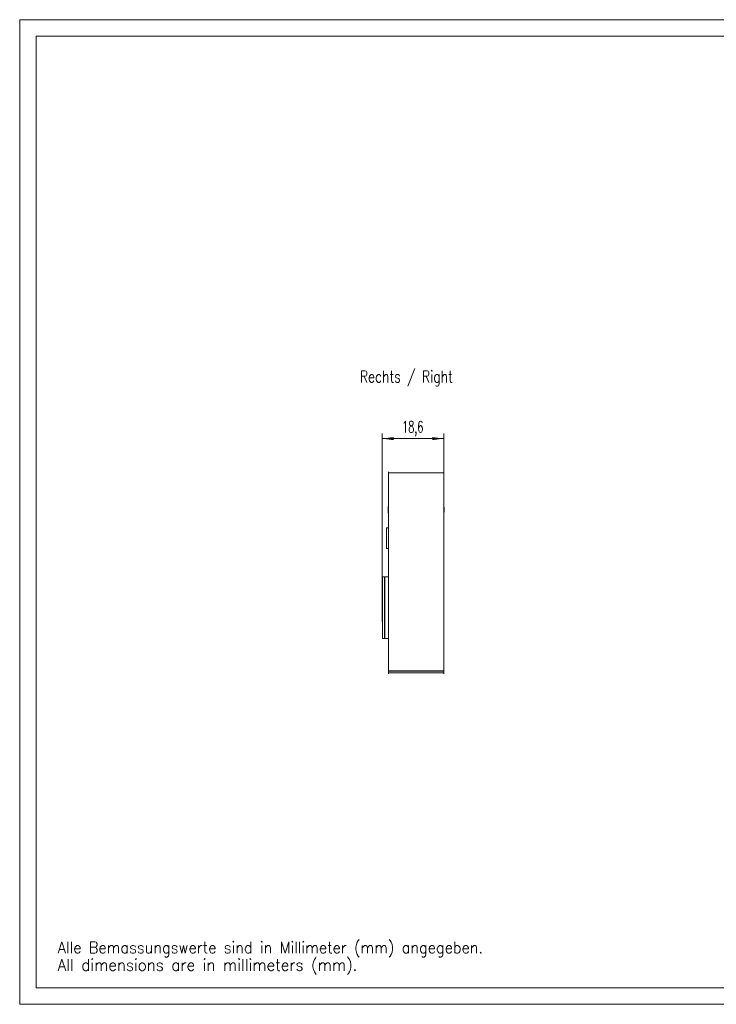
# Model space of a CAD drawing. Header units: millimetres. Extents: x 0 to 420, y 0 to 297.
# Tile 1 of 3: x 0 to 210, y 0 to 297. Entities that reach past the tile are written whole.
import ezdxf

# ---------------------------------------------------------------- set-up
doc = ezdxf.new("R2010")
doc.units = ezdxf.units.MM
for name, color, linetype in [('1', 7, 'Continuous'), ('106', 7, 'Continuous'), ('201', 7, 'Continuous')]:
    doc.layers.add(name, color=color, linetype=linetype)
doc.styles.add('blockfont', font='simplex.shx')
doc.styles.add('latin_extended', font='simplex.shx')
doc.dimstyles.get("Standard").update_dxf_attribs({"dimtxt": 0.18, "dimasz": 0.18, "dimexe": 0.18, "dimexo": 0.0625, "dimgap": 0.09, "dimtad": 0, "dimtih": 1, "dimtoh": 1, "dimdec": 4, "dimzin": 0, "dimdsep": 46, "dimtxsty": 'Standard', "dimcen": 0.09, "dimadec": 0, "dimazin": 0, "dimtfac": 1, "dimtdec": 4, "dimtofl": 0, "dimtmove": 0, "dimatfit": 3, "dimfxl": 1, "dimtolj": 1, "dimtzin": 0, "dimarcsym": 0})

# ---------------------------------------------------------------- blocks, each defined once
blk = doc.blocks.new('_U2')
at = {"layer": '106', "color": 7, "lineweight": 13}
for p, q in [((109.246667, 119.632346), (109.246667, 172.139606)), ((127.845108, 170.639606), (109.246667, 170.639606)), ((127.845108, 100.57145), (127.845108, 172.139606))]:
    blk.add_line(p, q, dxfattribs=at)
at = {"layer": '106', "color": 7, "lineweight": 25}
for points in [[(109.246667, 170.639606), (112.746666, 171.10039), (112.746669, 170.178822)], [(127.845108, 170.639606), (124.345109, 170.178822), (124.345106, 171.10039)]]:
    blk.add_solid(points, dxfattribs=at)
at = {"layer": '106', "color": 7, "linetype": 'Continuous', "lineweight": 18, "insert": (115.287572, 171.368159), "char_height": 3.5, "attachment_point": 7, "line_spacing_factor": 0.963855, "style": 'latin_extended'}
blk.add_mtext('\\W0.6122;18,6', dxfattribs=at)

msp = doc.modelspace()

# ---------------------------------------------------------------- linework, layer by layer
at = {"layer": '1', "color": 7, "linetype": 'Continuous', "lineweight": 13}
for p, q in [((111.208435, 160.343239), (127.845108, 160.343239)), ((127.870108, 152.597811), (127.845104, 152.597811)), ((111.208433, 150.204837), (111.095935, 150.204837)), ((111.108435, 150.175192), (111.208435, 150.175192)), ((111.108435, 149.319712), (111.208435, 149.319712)), ((111.108435, 149.233953), (111.208435, 149.233953)), ((111.108435, 149.204308), (111.208435, 149.204308)), ((127.845104, 151.233067), (127.870108, 151.233067)), ((127.945108, 149.964651), (127.845108, 149.964651)), ((127.957608, 149.986885), (127.84511, 149.986885)), ((111.095935, 148.145546), (111.208433, 148.145546)), ((111.108435, 148.175192), (111.208435, 148.175192)), ((127.845108, 148.442417), (127.957608, 148.442417)), ((127.84511, 148.443608), (127.957608, 148.443608)), ((111.208456, 143.762179), (110.596667, 143.762179)), ((110.596667, 143.762179), (110.596667, 140.642341)), ((110.596667, 140.642341), (110.596667, 137.522502)), ((110.596667, 137.522502), (111.208456, 137.522502)), ((109.346667, 128.936263), (109.346667, 110.32843)), ((109.246667, 123.779611), (109.246667, 115.485082)), ((111.208435, 99.971454), (127.845108, 99.971454))]:
    msp.add_line(p, q, dxfattribs=at)
at = {"layer": '1', "color": 7, "linetype": 'Continuous', "lineweight": 25}
for p, q in [((109.941431, 128.936263), (109.941431, 110.32843)), ((111.208435, 100.57145), (127.845108, 100.57145))]:
    msp.add_line(p, q, dxfattribs=at)
at = {"layer": '1', "color": 7, "linetype": 'Continuous', "lineweight": 13}
for points in [[(111.208435, 160.343239), (111.208435, 160.620438), (111.208435, 160.638478), (111.208435, 160.639483), (111.208435, 160.639509), (111.208435, 160.639513), (111.208435, 160.639513), (111.208435, 160.639513), (111.208435, 160.639512), (111.208435, 160.639501)], [(127.845108, 160.343239), (127.845108, 160.620438), (127.845108, 160.638478), (127.845108, 160.639483), (127.845108, 160.639509), (127.845108, 160.639513), (127.845108, 160.639513), (127.845108, 160.639513), (127.845108, 160.639512), (127.845108, 160.639501)], [(111.208435, 100.57145), (111.208435, 134.043652), (111.208435, 160.343239)], [(127.845108, 100.57145), (127.845108, 134.043652), (127.845108, 160.343239)], [(111.108435, 149.319712), (111.108435, 150.123016), (111.108435, 150.199762), (111.108435, 150.204523), (111.108435, 150.20482), (111.108435, 150.204835), (111.108435, 150.20484)], [(111.108435, 149.233953), (111.108435, 149.274762), (111.108435, 149.319712)], [(111.108435, 148.145543), (111.108435, 148.145551), (111.108435, 148.145671), (111.108435, 148.147598), (111.108435, 148.178474), (111.108435, 148.628239), (111.108435, 149.233953)], [(111.108435, 149.204308), (111.108435, 149.214442), (111.108435, 149.222405)], [(127.945108, 149.986885), (127.945108, 149.983665), (127.945108, 149.939457), (127.945108, 149.273002), (127.945108, 148.499888), (127.945108, 148.447129), (127.945108, 148.443826), (127.945108, 148.44362), (127.945108, 148.443609), (127.945108, 148.443606)], [(109.941431, 128.936263), (109.388377, 128.936263), (109.349077, 128.936263), (109.346819, 128.936263), (109.346681, 128.936263), (109.346672, 128.936263)], [(111.208435, 128.936263), (110.498913, 128.936263), (109.941431, 128.936263)], [(109.34667, 123.779611), (109.246667, 123.779611)], [(109.34667, 115.485082), (109.246667, 115.485082)], [(109.941431, 110.32843), (109.388377, 110.32843), (109.349077, 110.32843), (109.346819, 110.32843), (109.346681, 110.32843), (109.346672, 110.32843)], [(111.208435, 110.32843), (110.498913, 110.32843), (109.941431, 110.32843)], [(111.208435, 99.971454), (111.208435, 99.971408), (111.208435, 99.971405), (111.208435, 99.971408), (111.208435, 99.971456), (111.208435, 99.973815), (111.208435, 100.016523), (111.208435, 100.57145)], [(111.208435, 99.675192), (111.208435, 99.675181), (111.208435, 99.67518), (111.208435, 99.67518), (111.208435, 99.67518), (111.208435, 99.675185), (111.208435, 99.675211), (111.208435, 99.67622), (111.208435, 99.69427), (111.208435, 99.971454)], [(127.845108, 99.971454), (127.845108, 99.971408), (127.845108, 99.971405), (127.845108, 99.971408), (127.845108, 99.971456), (127.845108, 99.973815), (127.845108, 100.016523), (127.845108, 100.57145)], [(127.845108, 99.675192), (127.845108, 99.675181), (127.845108, 99.67518), (127.845108, 99.67518), (127.845108, 99.67518), (127.845108, 99.675185), (127.845108, 99.675211), (127.845108, 99.67622), (127.845108, 99.69427), (127.845108, 99.971454)]]:
    msp.add_lwpolyline(points, dxfattribs=at)
at = {"layer": '201', "color": 7, "linetype": 'Continuous', "lineweight": 18}
for p, q in [((0, 297), (0, 0)), ((420, 297), (0, 297)), ((5, 292), (5, 5)), ((415, 292), (5, 292)), ((5, 5), (415, 5)), ((0, 0), (420, 0))]:
    msp.add_line(p, q, dxfattribs=at)

# ---------------------------------------------------------------- texts
at = {"layer": '106', "color": 7, "linetype": 'Continuous', "lineweight": 18, "insert": (102.525239, 186.438723), "char_height": 3.5, "attachment_point": 7, "line_spacing_factor": 0.963855, "style": 'latin_extended'}
msp.add_mtext('\\W0.7856;Rechts / Right', dxfattribs=at)
at = {"layer": '201', "color": 7, "linetype": 'Continuous', "lineweight": 13, "char_height": 3.5, "attachment_point": 7, "line_spacing_factor": 0.903614, "style": 'blockfont'}
for s, insert in [('\\W0.9192;Alle Bemassungswerte sind in Millimeter (mm) angegeben.', (11.461123, 14.217153)), ('\\W0.9518;All dimensions are in millimeters (mm).', (11.461123, 8.967153))]:
    msp.add_mtext(s, dxfattribs=dict(at, insert=insert))

# ---------------------------------------------------------------- dimensions: what is measured, and where the dimension line sits
at = {"layer": '106', "color": 7, "linetype": 'Continuous', "lineweight": 18}
dim = msp.add_linear_dim(base=(109.246667, 170.639606), p1=(127.845108, 100.57145), p2=(109.246667, 119.632346), dimstyle='Standard', override={"dimtxt": 3.5, "dimasz": 3.5, "dimexe": 1.5, "dimexo": 0, "dimgap": 1.75, "dimtad": 1, "dimtih": 1, "dimtoh": 0, "dimdec": 2, "dimlfac": 1, "dimzin": 8, "dimdsep": 44, "dimlunit": 2, "dimtxsty": 'latin_extended', "dimsah": 1, "dimse1": 0, "dimse2": 0, "dimsd1": 0, "dimsd2": 0, "dimclrd": 7, "dimclre": 7, "dimclrt": 7, "dimtol": 0, "dimtm": -0.2, "dimtfac": 0.714286, "dimtdec": 2, "dimtofl": 1, "dimtmove": 0, "dimtzin": 8, "dimlwd": 13, "dimlwe": 13}, dxfattribs=at)
dim.commit()
dim.dimension.update_dxf_attribs({"geometry": '_U2', "text_midpoint": (118.545887, 170.639606), "dimtype": 160})

doc.saveas('drawing.dxf')
